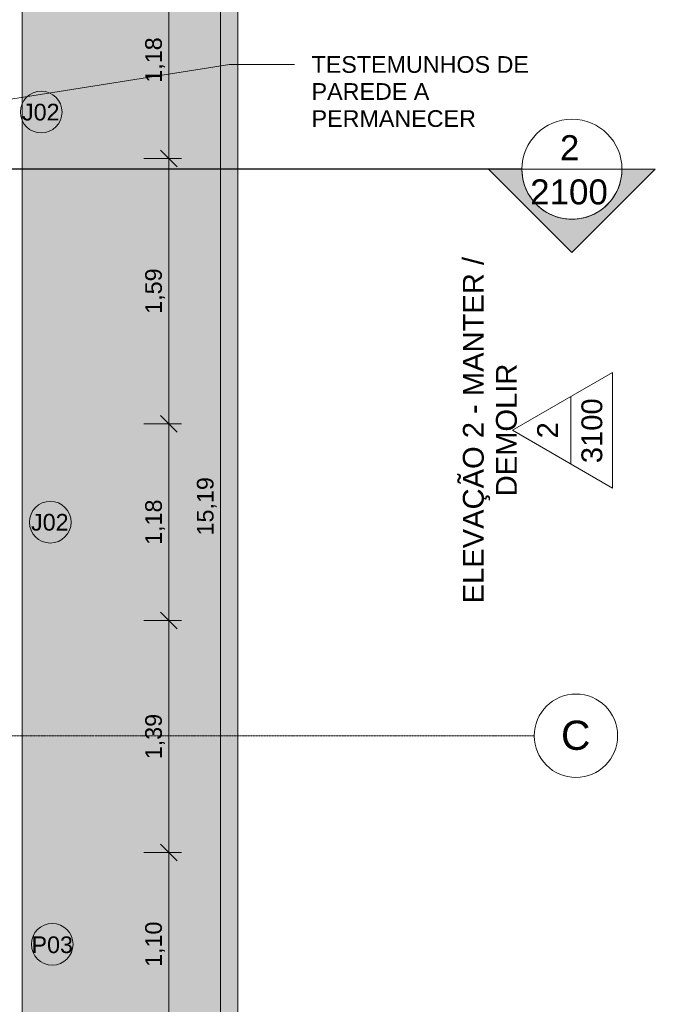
# Model space of a CAD drawing. Header units: millimetres. Extents: x -34717 to 9622, y -21919 to 4394.
# Tile 39 of 67: x 3418 to 7230, y -13738 to -7836. Entities that reach past the tile are written whole.
import ezdxf

# ---------------------------------------------------------------- set-up
doc = ezdxf.new("R2010")
doc.units = ezdxf.units.MM
doc.linetypes.add('_Tracejado médio', pattern=[4, 3, -1])
doc.linetypes.add('_Traço - ponto', pattern=[16, 12, -2, 0, -2])
for name, color, linetype, lineweight in [('A-ANNO-DIMS', 211, 'Continuous', 9), ('A-ANNO-DIMS-50', 211, 'Continuous', 9), ('A-DOOR-IDEN', 31, 'Continuous', 9), ('A-FLOR', 192, 'Continuous', 25), ('A-FLOR-PATT', 8, 'Continuous', 25), ('A-GLAZ-IDEN', 152, 'Continuous', 9), ('G-ANNO-SYMB', 111, 'Continuous', 9), ('G-ANNO-TEXT', 231, 'Continuous', 9), ('S-GRID', 1, 'Continuous', 9), ('S-GRID-IDEN', 1, 'Continuous', 9)]:
    doc.layers.add(name, color=color, linetype=linetype, lineweight=lineweight)
doc.styles.add('Arial', font='arial.ttf', dxfattribs={"height": 125})
doc.styles.add('Arial_2', font='arial.ttf', dxfattribs={"height": 175})
doc.styles.add('Arial_3', font='arial.ttf', dxfattribs={"height": 150})
doc.styles.add('Arial_4', font='arial.ttf', dxfattribs={"height": 100})
doc.dimstyles.new('Diagonal_-_2_0mm_Arial', dxfattribs={"dimscale": 304.8, "dimtxt": 102.02594, "dimasz": 0.328084, "dimexe": 0.246063, "dimexo": 0.0625, "dimgap": 0.024606, "dimtad": 1, "dimlfac": 0.001, "dimrnd": 0.01, "dimzin": 0, "dimdsep": 46, "dimtxsty": 'Arial_4', "dimblk1": 'OBLIQUE', "dimblk2": 'OBLIQUE', "dimsah": 1, "dimcen": 0.09, "dimdle": 0.246063, "dimadec": 0, "dimazin": 0, "dimtfac": 1, "dimtdec": 4, "dimtix": 1, "dimtmove": 0, "dimatfit": 3, "dimfxl": 0.492126, "dimfxlon": 1, "dimtvp": 1, "dimtolj": 1, "dimtzin": 0, "dimarcsym": 2})

# ---------------------------------------------------------------- blocks, each defined once
blk = doc.blocks.new('Grid - Head Grid-11506-PLANTA TÉRREO - MANTER _ DEMOLIR')
at = {"layer": 'S-GRID-IDEN'}
blk.add_circle((0, 0), 5, dxfattribs=at)
blk = doc.blocks.new('Elevation - Elevation mark-2836346-PLANTA TÉRREO - MANTER _ DEMOLIR')
at = {"layer": 'G-ANNO-SYMB'}
for p, q in [((0, 8), (-6.93, -4)), ((6.93, -4), (0, 8)), ((4.04, 1), (-4.04, 1)), ((-6.93, -4), (6.93, -4))]:
    blk.add_line(p, q, dxfattribs=at)
blk = doc.blocks.new('Section - M_Section head ABNT-2836546-PLANTA TÉRREO - MANTER _ DEMOLIR')
at = {"layer": 'G-ANNO-SYMB'}
h = blk.add_hatch(color=256, dxfattribs=at)
edge = h.paths.add_edge_path(flags=0)
edge.add_line((-6, 10), (4, 0))
edge.add_line((4, 0), (0, 0))
edge.add_arc((-6, 0), 6, 0, 180)
edge.add_line((-12, 0), (-16, 0))
edge.add_line((-16, 0), (-6, 10))
for p, q in [((-16, 0), (-6, 10)), ((-6, 10), (-16, 0)), ((4, 0), (-6, 10)), ((4, 0), (-6, 10)), ((0, 0), (4, 0)), ((-16, 0), (-12, 0))]:
    blk.add_line(p, q, dxfattribs=at)
for start, end in [(360, 180), (0, 180), (180, 0)]:
    blk.add_arc((-6, 0), 6, start, end, dxfattribs=at)
blk = doc.blocks.new('DIMBLOCK45-PLANTA TÉRREO - MANTER _ DEMOLIR')
at = {"layer": 'A-ANNO-DIMS-50', "lineweight": 18}
for p, q in [((4622.8, -3158.5), (4572.8, -3108.5)), ((4622.8, -3158.5), (4672.8, -3208.5)), ((4622.8, -18348.5), (4572.8, -18298.5)), ((4622.8, -18348.5), (4672.8, -18398.5))]:
    blk.add_line(p, q, dxfattribs=at)
at = {"layer": 'A-ANNO-DIMS-50'}
for p, q in [((4622.8, -3083.5), (4622.8, -18423.5)), ((4472.8, -3158.5), (4697.8, -3158.5)), ((4622.8, -3158.5), (4472.8, -3158.5)), ((4472.8, -18348.5), (4697.8, -18348.5)), ((4622.8, -18348.5), (4472.8, -18348.5))]:
    blk.add_line(p, q, dxfattribs=at)
at = {"layer": 'A-ANNO-DIMS-50', "color": 0, "insert": (4480.7, -10927.9), "char_height": 100, "width": 418.697, "attachment_point": 1, "rotation": 90, "line_spacing_factor": 0.941778, "style": 'Arial_4'}
blk.add_mtext('15,19', dxfattribs=at)
blk = doc.blocks.new('_Oblique')
at = {"color": 0, "linetype": 'ByBlock', "lineweight": -2}
blk.add_line((-0.5, -0.5), (0.5, 0.5), dxfattribs=at)
blk = doc.blocks.new('DIMBLOCK109-PLANTA TÉRREO - MANTER _ DEMOLIR')
at = {"layer": 'A-ANNO-DIMS-50'}
for p, q in [((4162.8, -7488.4), (4387.8, -7488.4)), ((4312.8, -7488.4), (4162.8, -7488.4)), ((4312.8, -7488.4), (4312.8, -8668.4)), ((4162.8, -8668.4), (4387.8, -8668.4)), ((4312.8, -8668.4), (4162.8, -8668.4))]:
    blk.add_line(p, q, dxfattribs=at)
at = {"layer": 'A-ANNO-DIMS-50', "lineweight": 18}
for p, q in [((4312.8, -7488.4), (4262.8, -7438.4)), ((4312.8, -7488.4), (4362.8, -7538.4)), ((4312.8, -8668.4), (4262.8, -8618.4)), ((4312.8, -8668.4), (4362.8, -8718.4))]:
    blk.add_line(p, q, dxfattribs=at)
at = {"layer": 'A-ANNO-DIMS-50', "color": 0, "insert": (4170.7, -8214), "char_height": 100, "width": 325.653, "attachment_point": 1, "rotation": 90, "line_spacing_factor": 0.941778, "style": 'Arial_4'}
blk.add_mtext('1,18', dxfattribs=at)
blk = doc.blocks.new('DIMBLOCK110-PLANTA TÉRREO - MANTER _ DEMOLIR')
at = {"layer": 'A-ANNO-DIMS-50'}
for p, q in [((4162.8, -8668.4), (4387.8, -8668.4)), ((4312.8, -8668.4), (4162.8, -8668.4)), ((4312.8, -8668.4), (4312.8, -10258.5)), ((4162.8, -10258.5), (4387.8, -10258.5)), ((4312.8, -10258.5), (4162.8, -10258.5))]:
    blk.add_line(p, q, dxfattribs=at)
at = {"layer": 'A-ANNO-DIMS-50', "lineweight": 18}
for p, q in [((4312.8, -8668.4), (4262.8, -8618.4)), ((4312.8, -8668.4), (4362.8, -8718.4)), ((4312.8, -10258.5), (4262.8, -10208.5)), ((4312.8, -10258.5), (4362.8, -10308.5))]:
    blk.add_line(p, q, dxfattribs=at)
at = {"layer": 'A-ANNO-DIMS-50', "color": 0, "insert": (4170.7, -9599.1), "char_height": 100, "width": 325.653, "attachment_point": 1, "rotation": 90, "line_spacing_factor": 0.941778, "style": 'Arial_4'}
blk.add_mtext('1,59', dxfattribs=at)
blk = doc.blocks.new('DIMBLOCK111-PLANTA TÉRREO - MANTER _ DEMOLIR')
at = {"layer": 'A-ANNO-DIMS-50', "lineweight": 18}
for p, q in [((4312.8, -10258.5), (4262.8, -10208.5)), ((4312.8, -10258.5), (4362.8, -10308.5)), ((4312.8, -11438.5), (4262.8, -11388.5)), ((4312.8, -11438.5), (4362.8, -11488.5))]:
    blk.add_line(p, q, dxfattribs=at)
at = {"layer": 'A-ANNO-DIMS-50'}
for p, q in [((4162.8, -10258.5), (4387.8, -10258.5)), ((4312.8, -10258.5), (4162.8, -10258.5)), ((4312.8, -10258.5), (4312.8, -11438.5)), ((4162.8, -11438.5), (4387.8, -11438.5)), ((4312.8, -11438.5), (4162.8, -11438.5))]:
    blk.add_line(p, q, dxfattribs=at)
at = {"layer": 'A-ANNO-DIMS-50', "color": 0, "insert": (4170.7, -10984.2), "char_height": 100, "width": 325.653, "attachment_point": 1, "rotation": 90, "line_spacing_factor": 0.941778, "style": 'Arial_4'}
blk.add_mtext('1,18', dxfattribs=at)
blk = doc.blocks.new('DIMBLOCK112-PLANTA TÉRREO - MANTER _ DEMOLIR')
at = {"layer": 'A-ANNO-DIMS-50', "lineweight": 18}
for p, q in [((4312.8, -11438.5), (4262.8, -11388.5)), ((4312.8, -11438.5), (4362.8, -11488.5)), ((4312.8, -12828.5), (4262.8, -12778.5)), ((4312.8, -12828.5), (4362.8, -12878.5))]:
    blk.add_line(p, q, dxfattribs=at)
at = {"layer": 'A-ANNO-DIMS-50'}
for p, q in [((4162.8, -11438.5), (4387.8, -11438.5)), ((4312.8, -11438.5), (4162.8, -11438.5)), ((4312.8, -11438.5), (4312.8, -12828.5)), ((4162.8, -12828.5), (4387.8, -12828.5)), ((4312.8, -12828.5), (4162.8, -12828.5))]:
    blk.add_line(p, q, dxfattribs=at)
at = {"layer": 'A-ANNO-DIMS-50', "color": 0, "insert": (4170.7, -12269.2), "char_height": 100, "width": 325.653, "attachment_point": 1, "rotation": 90, "line_spacing_factor": 0.941778, "style": 'Arial_4'}
blk.add_mtext('1,39', dxfattribs=at)
blk = doc.blocks.new('DIMBLOCK113-PLANTA TÉRREO - MANTER _ DEMOLIR')
at = {"layer": 'A-ANNO-DIMS-50', "lineweight": 18}
for p, q in [((4312.8, -12828.5), (4262.8, -12778.5)), ((4312.8, -12828.5), (4362.8, -12878.5)), ((4312.8, -13928.5), (4262.8, -13878.5)), ((4312.8, -13928.5), (4362.8, -13978.5))]:
    blk.add_line(p, q, dxfattribs=at)
at = {"layer": 'A-ANNO-DIMS-50'}
for p, q in [((4162.8, -12828.5), (4387.8, -12828.5)), ((4312.8, -12828.5), (4162.8, -12828.5)), ((4312.8, -12828.5), (4312.8, -13928.5)), ((4162.8, -13928.5), (4387.8, -13928.5)), ((4312.8, -13928.5), (4162.8, -13928.5))]:
    blk.add_line(p, q, dxfattribs=at)
at = {"layer": 'A-ANNO-DIMS-50', "color": 0, "insert": (4170.7, -13514.2), "char_height": 100, "width": 325.653, "attachment_point": 1, "rotation": 90, "line_spacing_factor": 0.941778, "style": 'Arial_4'}
blk.add_mtext('1,10', dxfattribs=at)
blk = doc.blocks.new('TAG-Janela - Janela-240880-PLANTA TÉRREO - MANTER _ DEMOLIR')
at = {"layer": 'A-GLAZ-IDEN'}
blk.add_circle((0, 0), 2.5, dxfattribs=at)
blk = doc.blocks.new('TAG-Porta - Ref_ Porta-2416850-PLANTA TÉRREO - MANTER _ DEMOLIR')
at = {"layer": 'A-DOOR-IDEN'}
blk.add_circle((0, 0), 2.5, dxfattribs=at)

msp = doc.modelspace()

# ---------------------------------------------------------------- hatches: boundary and pattern name
at = {"layer": 'A-FLOR-PATT', "lineweight": 18}
msp.add_hatch(color=41, dxfattribs=at).paths.add_polyline_path([(3551.996, -20085.566), (3694.478, -20010.089), (3830.764, -19923.925), (3960.054, -19827.579), (4081.587, -19721.618), (4194.652, -19606.664), (4298.584, -19483.39), (4392.773, -19352.522), (4476.667, -19214.827), (4549.773, -19071.113), (4611.661, -18922.223), (4661.969, -18769.033), (4700.401, -18612.441), (4726.731, -18453.366), (4726.731, -3058.492), (3433.885, -3058.492), (3433.885, -3282.564), (3446.385, -3282.564), (3446.385, -3792.564), (3433.885, -3792.564), (3433.885, -17717.408), (3446.385, -17717.408), (3446.385, -18227.408), (3433.885, -18227.408), (3433.885, -18433.492), (-3425.975, -18433.492), (-3425.975, -20085.566), (2094.876, -20085.566)], flags=0)

# ---------------------------------------------------------------- linework, layer by layer
at = {"layer": 'A-FLOR', "color": 40, "linetype": '_Tracejado médio', "lineweight": 18}
for p, q in [((4726.731, -18453.366), (4726.731, -3058.492)), ((3433.885, -3792.564), (3433.885, -17717.408))]:
    msp.add_line(p, q, dxfattribs=at)
at = {"layer": 'G-ANNO-SYMB', "lineweight": 25}
msp.add_line((6430.214, -8732.566), (-33917.121, -8732.566), dxfattribs=at)
at = {"layer": 'G-ANNO-SYMB'}
msp.add_line((6430.214, -8732.566), (7030.214, -8732.566), dxfattribs=at)
at = {"layer": 'G-ANNO-TEXT', "color": 7}
for p, q in [((-1476.115, -9081.669), (4676.754, -8104.772)), ((4676.754, -8104.772), (5066.927, -8104.772))]:
    msp.add_line(p, q, dxfattribs=at)
at = {"layer": 'S-GRID', "linetype": '_Traço - ponto'}
msp.add_line((6504.181, -12128.492), (-33608.19, -12128.492), dxfattribs=at)

# ---------------------------------------------------------------- block references
at = {"layer": 'A-DOOR-IDEN', "xscale": 49.99999999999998, "yscale": 49.99999999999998, "zscale": 49.99999999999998}
msp.add_blockref('TAG-Porta - Ref_ Porta-2416850-PLANTA TÉRREO - MANTER _ DEMOLIR', (3613.329, -13378.496), dxfattribs=at)
at = {"layer": 'A-GLAZ-IDEN', "xscale": 49.99999999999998, "yscale": 49.99999999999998, "zscale": 49.99999999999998}
for p in [(3547.176, -8390.058), (3601.385, -10848.492)]:
    msp.add_blockref('TAG-Janela - Janela-240880-PLANTA TÉRREO - MANTER _ DEMOLIR', p, dxfattribs=at)
at = {"layer": 'G-ANNO-SYMB', "xscale": 49.99999999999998, "yscale": 49.99999999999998, "zscale": 49.99999999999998}
for name, p, rotation in [('Section - M_Section head ABNT-2836546-PLANTA TÉRREO - MANTER _ DEMOLIR', (6430.214, -8732.566), 180), ('Elevation - Elevation mark-2836346-PLANTA TÉRREO - MANTER _ DEMOLIR', (6772.731, -10297.045), 89.99999999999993)]:
    msp.add_blockref(name, p, dxfattribs=dict(at, rotation=rotation))
at = {"layer": 'S-GRID-IDEN', "xscale": 49.99999999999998, "yscale": 49.99999999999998, "zscale": 49.99999999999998, "rotation": 89.99999999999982}
msp.add_blockref('Grid - Head Grid-11506-PLANTA TÉRREO - MANTER _ DEMOLIR', (6754.181, -12128.492), dxfattribs=at)

# ---------------------------------------------------------------- texts
at = {"layer": 'A-DOOR-IDEN', "insert": (3489.106, -13331.151), "char_height": 100, "width": 308.64969, "attachment_point": 1, "style": 'Arial_4'}
msp.add_mtext('P03', dxfattribs=at)
at = {"layer": 'A-GLAZ-IDEN', "char_height": 100, "width": 280.59062, "attachment_point": 1, "style": 'Arial_4'}
for insert in [(3432.074, -8340.358), (3486.283, -10798.791)]:
    msp.add_mtext('J02', dxfattribs=dict(at, insert=insert))
at = {"layer": 'G-ANNO-SYMB', "char_height": 150, "attachment_point": 1, "style": 'Arial_3'}
for s, insert, width in [('2', (6658.008, -8528.609), 144.30375), ('2100', (6479.508, -8793.597), 577.215)]:
    msp.add_mtext(s, dxfattribs=dict(at, insert=insert, width=width))
at = {"layer": 'G-ANNO-SYMB', "char_height": 125, "attachment_point": 1, "rotation": 90, "style": 'Arial'}
for s, insert, width in [('ELEVAÇÃO 2 - MANTER /', (6076.098, -11334.896), 2513.29031), ('DEMOLIR', (6274.535, -10693.282), 958.01656), ('3100', (6786.884, -10494.492), 464.97875), ('2', (6521.457, -10346.046), 116.24469)]:
    msp.add_mtext(s, dxfattribs=dict(at, insert=insert, width=width))
at = {"layer": 'G-ANNO-TEXT', "color": 7, "char_height": 100, "attachment_point": 1, "style": 'Arial_4'}
for s, insert, width in [('TESTEMUNHOS DE ', (5168.527, -8054.772), 1655.48469), ('PAREDE A ', (5168.527, -8216.829), 925.94906), ('PERMANECER', (5168.527, -8378.887), 1218.565)]:
    msp.add_mtext(s, dxfattribs=dict(at, insert=insert, width=width))
at = {"layer": 'S-GRID-IDEN', "insert": (6664.47, -12037.891), "char_height": 175, "width": 216.45562, "attachment_point": 1, "style": 'Arial_2'}
msp.add_mtext('C', dxfattribs=at)

# ---------------------------------------------------------------- dimensions: what is measured, and where the dimension line sits
at = {"layer": 'A-ANNO-DIMS'}
for base, p1, p2, override, picture, middle in [((4622.769, -18348.492), (4472.769, -3158.492), (4472.769, -18348.492), {"dimpost": '<>', "dimfxl": 15190}, 'DIMBLOCK45-PLANTA TÉRREO - MANTER _ DEMOLIR', (4564.212, -10753.492)), ((4312.767, -8668.354), (4162.767, -7488.354), (4162.767, -8668.354), {"dimpost": '<>', "dimfxl": 1180}, 'DIMBLOCK109-PLANTA TÉRREO - MANTER _ DEMOLIR', (4254.209, -8078.354)), ((4312.767, -10258.492), (4162.767, -8668.354), (4162.767, -10258.492), {"dimpost": '<>', "dimfxl": 1590.137844}, 'DIMBLOCK110-PLANTA TÉRREO - MANTER _ DEMOLIR', (4254.209, -9463.423)), ((4312.767, -11438.492), (4162.767, -10258.492), (4162.767, -11438.492), {"dimpost": '<>', "dimfxl": 1180}, 'DIMBLOCK111-PLANTA TÉRREO - MANTER _ DEMOLIR', (4254.209, -10848.492)), ((4312.767, -12828.496), (4162.767, -11438.492), (4162.767, -12828.496), {"dimpost": '<>', "dimfxl": 1390.00455}, 'DIMBLOCK112-PLANTA TÉRREO - MANTER _ DEMOLIR', (4254.175, -12133.494)), ((4312.767, -13928.496), (4162.767, -12828.496), (4162.767, -13928.496), {"dimpost": '<>', "dimfxl": 1100}, 'DIMBLOCK113-PLANTA TÉRREO - MANTER _ DEMOLIR', (4254.209, -13378.496))]:
    dim = msp.add_linear_dim(base=base, p1=p1, p2=p2, angle=90, dimstyle='Diagonal_-_2_0mm_Arial', override=override, dxfattribs=at)
    dim.commit()
    dim.dimension.update_dxf_attribs({"geometry": picture, "text_midpoint": middle})

doc.saveas('drawing.dxf')
